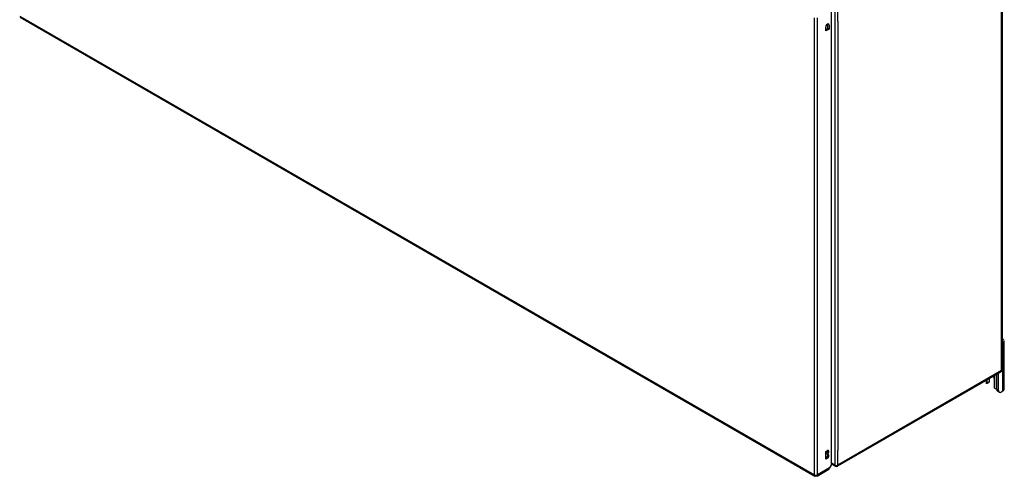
# Model space of a CAD drawing. Header units: inches. Extents: x 13 to 267, y 22 to 131.
# Tile 9 of 12: x 225 to 267, y 84 to 103. Entities that reach past the tile are written whole.
import ezdxf

# ---------------------------------------------------------------- set-up
doc = ezdxf.new("R2010")
doc.units = ezdxf.units.IN
doc.header["$MEASUREMENT"] = 0
doc.layers.add('Visible Edges(ANSI)', color=7, linetype='Continuous', lineweight=25)
doc.layers.add('Visible Tangent Edges(ANSI)', color=7, linetype='Continuous', lineweight=25)

msp = doc.modelspace()

# ---------------------------------------------------------------- linework, layer by layer
at = {"layer": 'Visible Edges(ANSI)'}
for p, q in [((266.767, 107.773), (266.767, 88.339)), ((259.536, 84.318), (259.536, 103.59)), ((225.164, 103.271), (258.826, 83.836)), ((259.287, 102.688), (259.287, 102.854)), ((259.287, 102.744), (259.383, 102.799)), ((259.431, 102.771), (259.287, 102.688)), ((259.383, 102.799), (259.383, 102.965)), ((259.431, 102.771), (259.383, 102.799)), ((259.431, 102.937), (259.431, 102.771)), ((266.794, 89.475), (266.767, 89.459)), ((266.849, 87.51), (266.849, 89.551)), ((266.717, 88.253), (259.786, 84.252)), ((266.534, 87.497), (266.534, 88.148)), ((266.608, 87.454), (266.608, 88.19)), ((266.081, 87.886), (266.081, 87.792)), ((266.195, 87.794), (266.121, 87.751)), ((266.134, 87.779), (266.134, 87.917)), ((266.208, 87.96), (266.208, 87.822)), ((266.23, 87.867), (266.23, 87.972)), ((266.421, 87.971), (266.421, 87.614)), ((266.64, 87.383), (266.566, 87.425)), ((266.794, 87.434), (266.718, 87.39)), ((259.292, 84.879), (259.359, 84.917)), ((259.292, 84.552), (259.292, 84.879)), ((259.311, 84.774), (259.311, 84.79)), ((259.359, 84.762), (259.311, 84.79)), ((259.359, 84.746), (259.311, 84.774)), ((259.359, 84.762), (259.359, 84.746)), ((259.292, 84.608), (259.311, 84.619)), ((259.359, 84.591), (259.292, 84.552)), ((259.536, 84.318), (259.453, 84.175)), ((259.687, 84.252), (259.536, 84.339)), ((258.925, 83.836), (259.421, 84.123))]:
    msp.add_line(p, q, dxfattribs=at)
at = {"layer": 'Visible Edges(ANSI)', "flags": 128}
for points in [[(266.121, 87.751), (266.12, 87.751), (266.119, 87.75), (266.118, 87.75), (266.117, 87.749), (266.116, 87.749), (266.115, 87.749), (266.114, 87.749), (266.112, 87.749), (266.111, 87.749), (266.11, 87.749), (266.109, 87.749), (266.108, 87.749), (266.107, 87.749), (266.106, 87.75), (266.104, 87.75), (266.103, 87.751), (266.102, 87.751), (266.101, 87.752), (266.1, 87.753), (266.099, 87.753), (266.098, 87.754), (266.097, 87.755), (266.096, 87.756), (266.095, 87.757)], [(266.216, 87.827), (266.216, 87.827), (266.216, 87.826), (266.215, 87.826), (266.215, 87.825), (266.215, 87.825), (266.214, 87.824), (266.214, 87.824), (266.214, 87.824), (266.213, 87.823), (266.213, 87.823), (266.213, 87.822), (266.212, 87.822), (266.212, 87.821), (266.212, 87.821), (266.211, 87.821), (266.211, 87.82), (266.211, 87.82), (266.21, 87.819), (266.21, 87.819), (266.21, 87.819), (266.209, 87.818), (266.209, 87.818), (266.208, 87.817), (266.208, 87.817)], [(266.47, 87.541), (266.468, 87.541), (266.467, 87.542), (266.465, 87.543), (266.463, 87.543), (266.461, 87.544), (266.459, 87.545), (266.458, 87.546), (266.456, 87.547), (266.454, 87.548), (266.453, 87.549), (266.451, 87.55), (266.45, 87.552), (266.448, 87.553), (266.446, 87.554), (266.445, 87.556), (266.444, 87.557), (266.442, 87.559), (266.441, 87.56), (266.44, 87.562), (266.438, 87.564), (266.437, 87.565), (266.436, 87.567), (266.435, 87.569), (266.434, 87.57)]]:
    msp.add_lwpolyline(points, dxfattribs=at)
at = {"layer": 'Visible Edges(ANSI)'}
for centre, start, end in [((266.668, 88.339), 300, 0), ((258.876, 83.922), 240, 300), ((259.737, 84.338), 240, 300)]:
    msp.add_arc(centre, 0.099, start, end, dxfattribs=at)
for centre, major_axis, start_param, end_param in [((259.359, 102.896), (0.0508, 0.0879), 5.497787, 8.63938), ((259.311, 102.924), (0.0507, 0.0879), 5.497787, 5.789668), ((266.661, 89.551), (0.188, 0), 5.497787, 7.25497), ((266.278, 88.054), (0.101, -0.176), 0.785398, 1.335218), ((266.217, 87.792), (-0.136, 0), 0, 0.457575), ((266.09, 87.805), (0.031, -0.0537), 6.282025, 7.068583), ((266.164, 87.848), (0.031, -0.0537), 0, 0.785398), ((266.042, 87.867), (0.188, 0), 5.900503, 6.283185), ((266.465, 87.588), (-0.031, 0.0537), 0.785398, 1.571956), ((266.53, 87.611), (0.136, 0), 4.254814, 4.739895), ((266.644, 87.56), (-0.078, -0.135), 5.497787, 6.283185), ((266.718, 87.518), (-0.078, -0.135), 5.497787, 7.068583), ((266.661, 87.51), (0.188, 0), 5.497787, 6.283185), ((259.311, 84.868), (0.0475, 0.0823), 3.926991, 5.752483), ((259.311, 84.696), (0.0475, 0.0823), 3.926991, 5.752483), ((259.359, 84.84), (0.0475, 0.0823), 3.926991, 7.068583), ((259.359, 84.668), (0.0475, 0.0823), 3.926991, 7.068583), ((259.371, 84.208), (0.0495, -0.0857), 0, 0.612826), ((259.383, 84.215), (-0.07, -0.121), 1.398224, 1.570796)]:
    msp.add_ellipse(centre, major_axis=major_axis, ratio=0.57735, start_param=start_param, end_param=end_param, dxfattribs=at)
at = {"layer": 'Visible Tangent Edges(ANSI)'}
for p, q in [((266.738, 88.299), (266.738, 107.733)), ((259.667, 103.731), (259.667, 84.297)), ((259.807, 103.099), (259.807, 103.731)), ((225.144, 103.316), (258.806, 83.882)), ((258.806, 83.882), (258.806, 103.249)), ((258.946, 83.882), (258.946, 103.249)), ((259.807, 103.099), (259.807, 84.93)), ((259.431, 102.937), (259.383, 102.965)), ((266.794, 87.434), (266.794, 89.475)), ((266.738, 88.299), (259.807, 84.297)), ((266.434, 88.09), (266.434, 87.57)), ((266.121, 87.751), (266.121, 87.909)), ((266.208, 87.822), (266.134, 87.779)), ((266.608, 87.454), (266.534, 87.497)), ((259.807, 84.297), (259.807, 84.93)), ((259.359, 84.591), (259.311, 84.619)), ((259.667, 84.297), (259.536, 84.373)), ((259.453, 84.175), (258.946, 83.882))]:
    msp.add_line(p, q, dxfattribs=at)
for centre, major_axis, start_param, end_param in [((266.668, 88.339), (0.0495, -0.0857), 0, 0.785398), ((266.668, 88.339), (0.099, 0), 5.497787, 6.283185), ((259.737, 84.338), (-0.0495, -0.0857), 5.497787, 6.283185), ((259.737, 84.338), (0.099, 0), 3.926991, 5.497787), ((259.737, 84.338), (0.0495, -0.0857), 0, 0.785398), ((258.876, 83.922), (-0.0495, -0.0857), 5.497787, 6.283185), ((258.876, 83.922), (0.099, 0), 3.926991, 5.497787), ((258.876, 83.922), (0.0495, -0.0857), 0, 0.785398)]:
    msp.add_ellipse(centre, major_axis=major_axis, ratio=0.57735, start_param=start_param, end_param=end_param, dxfattribs=at)

doc.saveas('drawing.dxf')
